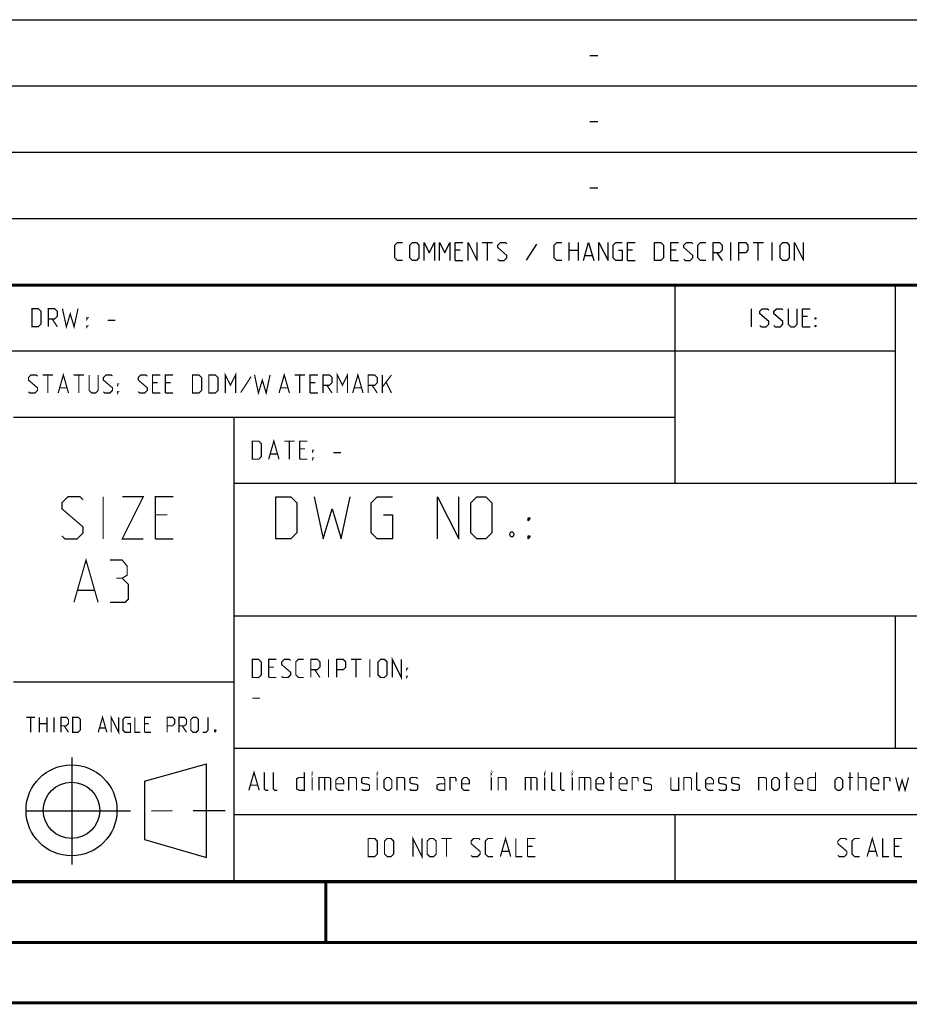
# Model space of a CAD drawing. Extents: x 0 to 420, y 0 to 297.
# Tile 9 of 13: x 284 to 358, y 0 to 81. Entities that reach past the tile are written whole.
import ezdxf

# ---------------------------------------------------------------- set-up
doc = ezdxf.new("R2010")
doc.units = 0
doc.header["$LTSCALE"] = 23.1
doc.linetypes.add('CENTER', pattern=[0.6, 0.375, -0.075, 0.075, -0.075])
doc.layers.get('0').update_dxf_attribs({"linetype": 'CONTINUOUS'})
doc.layers.add('DEFAULT_1', color=7, linetype='CENTER')

msp = doc.modelspace()

# ---------------------------------------------------------------- linework, layer by layer
at = {"color": 2, "linetype": 'CONTINUOUS'}
for p, q in [((246.85, 81.495), (409.81, 81.495)), ((331.217, 78.536), (331.86, 78.536)), ((246.85, 76.005), (409.81, 76.005)), ((331.217, 73.046), (331.86, 73.046)), ((246.85, 70.515), (409.81, 70.515)), ((331.217, 67.556), (331.86, 67.556)), ((246.85, 65.025), (409.81, 65.025)), ((322.288, 63.03), (323.145, 63.03)), ((322.717, 61.53), (322.717, 63.03)), ((326.788, 62.887), (325.931, 61.566)), ((329.503, 61.53), (329.503, 63.03)), ((330.253, 63.03), (330.253, 61.53)), ((342.895, 61.53), (342.895, 63.03)), ((344.753, 63.03), (345.61, 63.03)), ((345.181, 61.53), (345.181, 63.03)), ((346.324, 61.53), (346.324, 63.03)), ((320.467, 62.387), (320.038, 62.387)), ((329.503, 62.387), (330.253, 62.387)), ((334.753, 62.387), (334.324, 62.387)), ((338.36, 62.387), (337.931, 62.387)), ((341.753, 62.173), (342.181, 61.53)), ((320.038, 61.53), (320.681, 61.53)), ((330.824, 61.958), (331.395, 61.958)), ((334.324, 61.53), (334.967, 61.53)), ((337.931, 61.53), (338.574, 61.53)), ((246.85, 59.535), (409.81, 59.535)), ((338.25, 59.535), (338.25, 43.065)), ((356.53, 59.535), (356.53, 43.065)), ((344.622, 56.04), (344.622, 57.54)), ((349.265, 56.897), (348.836, 56.897)), ((348.836, 56.04), (349.479, 56.04)), ((246.85, 54.045), (356.53, 54.045)), ((283.41, 48.555), (338.25, 48.555)), ((301.69, 48.555), (301.69, 10.125)), ((301.69, 43.065), (409.81, 43.065)), ((301.69, 32.085), (409.81, 32.085)), ((356.53, 32.085), (356.53, 21.105)), ((283.41, 26.595), (301.69, 26.595)), ((301.69, 21.105), (409.81, 21.105)), ((288.243, 20.346), (288.243, 11.456)), ((294.261, 18.37), (299.428, 19.811)), ((299.429, 12.039), (299.43, 19.8)), ((294.262, 18.37), (294.273, 13.523)), ((301.69, 15.615), (409.81, 15.615)), ((338.25, 15.615), (338.25, 10.125)), ((294.272, 13.524), (299.428, 12.039)), ((246.85, 10.125), (409.81, 10.125))]:
    msp.add_line(p, q, dxfattribs=at)
at = {"color": 7, "linetype": 'CONTINUOUS'}
for p, q in [((246.868, 59.506), (409.628, 59.494)), ((409.86, 10.074), (25.007, 10.013))]:
    msp.add_line(p, q, dxfattribs=at)
at = {"color": 2, "linetype": 'CONTINUOUS'}
for points in [[(315.681, 61.53), (315.253, 61.53), (315.038, 61.744), (315.038, 62.816), (315.253, 63.03), (315.681, 63.03)], [(316.288, 61.744), (316.288, 62.816), (316.503, 63.03), (316.824, 63.03), (317.038, 62.816), (317.038, 61.744), (316.824, 61.53), (316.503, 61.53), (316.288, 61.744)], [(317.467, 61.53), (317.467, 63.03), (317.895, 62.173), (318.324, 63.03), (318.324, 61.53)], [(318.753, 61.53), (318.753, 63.03), (319.181, 62.173), (319.61, 63.03), (319.61, 61.53)], [(320.038, 61.53), (320.038, 63.03), (320.681, 63.03)], [(321.11, 61.53), (321.11, 63.03), (321.86, 61.53), (321.86, 63.03)], [(323.574, 61.637), (323.681, 61.53), (324.11, 61.53), (324.324, 61.744), (324.324, 61.958), (323.574, 62.601), (323.574, 62.816), (323.788, 63.03), (324.217, 63.03), (324.324, 62.923)], [(328.895, 61.53), (328.467, 61.53), (328.253, 61.744), (328.253, 62.816), (328.467, 63.03), (328.895, 63.03)], [(330.681, 61.53), (331.11, 63.03), (331.538, 61.53)], [(331.967, 61.53), (331.967, 63.03), (332.717, 61.53), (332.717, 63.03)], [(333.574, 62.387), (333.895, 62.387), (333.895, 61.53), (333.36, 61.53), (333.145, 61.744), (333.145, 62.816), (333.36, 63.03), (333.895, 63.03)], [(334.324, 61.53), (334.324, 63.03), (334.967, 63.03)], [(336.574, 61.53), (336.574, 63.03), (337.11, 63.03), (337.324, 62.816), (337.324, 61.744), (337.11, 61.53), (336.574, 61.53)], [(337.931, 61.53), (337.931, 63.03), (338.574, 63.03)], [(339.003, 61.637), (339.11, 61.53), (339.538, 61.53), (339.753, 61.744), (339.753, 61.958), (339.003, 62.601), (339.003, 62.816), (339.217, 63.03), (339.645, 63.03), (339.753, 62.923)], [(340.824, 61.53), (340.395, 61.53), (340.181, 61.744), (340.181, 62.816), (340.395, 63.03), (340.824, 63.03)], [(341.431, 61.53), (341.431, 63.03), (341.967, 63.03), (342.181, 62.816), (342.181, 62.387), (341.967, 62.173), (341.431, 62.173)], [(343.574, 61.53), (343.574, 63.03), (344.11, 63.03), (344.324, 62.816), (344.324, 62.387), (344.11, 62.173), (343.574, 62.173)], [(347.003, 61.744), (347.003, 62.816), (347.217, 63.03), (347.538, 63.03), (347.753, 62.816), (347.753, 61.744), (347.538, 61.53), (347.217, 61.53), (347.003, 61.744)], [(348.181, 61.53), (348.181, 63.03), (348.931, 61.53), (348.931, 63.03)], [(345.3, 56.147), (345.408, 56.04), (345.836, 56.04), (346.05, 56.254), (346.05, 56.468), (345.3, 57.111), (345.3, 57.326), (345.515, 57.54), (345.943, 57.54), (346.05, 57.433)], [(346.479, 56.147), (346.586, 56.04), (347.015, 56.04), (347.229, 56.254), (347.229, 56.468), (346.479, 57.111), (346.479, 57.326), (346.693, 57.54), (347.122, 57.54), (347.229, 57.433)], [(347.658, 57.54), (347.658, 56.254), (347.872, 56.04), (348.193, 56.04), (348.408, 56.254), (348.408, 57.54)], [(348.836, 56.04), (348.836, 57.54), (349.479, 57.54)], [(349.908, 56.683), (349.908, 56.79), (349.979, 56.79), (349.908, 56.683)], [(349.908, 56.04), (349.908, 56.147), (349.979, 56.147), (349.908, 56.04)], [(305.169, 38.45), (305.169, 41.95), (306.419, 41.95), (306.919, 41.45), (306.919, 38.95), (306.419, 38.45), (305.169, 38.45)], [(308.335, 41.95), (309.085, 38.45), (309.835, 40.95), (310.585, 38.45), (311.335, 41.95)], [(314.086, 40.45), (314.836, 40.45), (314.836, 38.45), (313.585, 38.45), (313.085, 38.95), (313.085, 41.45), (313.585, 41.95), (314.836, 41.95)], [(318.586, 38.45), (318.586, 41.95), (320.335, 38.45), (320.335, 41.95)], [(321.336, 38.95), (321.336, 41.45), (321.835, 41.95), (322.586, 41.95), (323.085, 41.45), (323.085, 38.95), (322.586, 38.45), (321.835, 38.45), (321.336, 38.95)], [(326.085, 39.95), (326.085, 40.2), (326.252, 40.2), (326.085, 39.95)], [(324.835, 39.033), (324.919, 38.866), (324.919, 38.783), (324.835, 38.616), (324.669, 38.616), (324.586, 38.783), (324.586, 38.866), (324.669, 39.033), (324.835, 39.033)], [(326.085, 38.45), (326.085, 38.7), (326.252, 38.7), (326.085, 38.45)]]:
    msp.add_lwpolyline(points, dxfattribs=at)
at = {"color": 7, "linetype": 'CONTINUOUS', "const_width": 0.25}
for points in [[(246.86, 59.511), (409.652, 59.467)], [(409.831, 10.048), (25, 10)], [(309.323, 5.004), (309.323, 10.004)], [(20, 5), (415, 5)], [(420, 0), (0, 0)]]:
    msp.add_lwpolyline(points, dxfattribs=at)
at = {"color": 2, "linetype": 'CONTINUOUS', "const_width": 0.1}
for points in [[(284.936, 56.04), (284.936, 57.54), (285.472, 57.54), (285.686, 57.326), (285.686, 56.254), (285.472, 56.04), (284.936, 56.04)], [(286.294, 56.04), (286.294, 57.54), (286.829, 57.54), (287.044, 57.326), (287.044, 56.897), (286.829, 56.683), (286.294, 56.683)], [(287.472, 57.54), (287.794, 56.04), (288.115, 57.111), (288.436, 56.04), (288.758, 57.54)], [(286.615, 56.683), (287.044, 56.04)], [(289.508, 56.683), (289.508, 56.79), (289.579, 56.79), (289.508, 56.683)], [(291.222, 56.576), (291.865, 56.576)], [(289.508, 56.04), (289.508, 56.147), (289.579, 56.147), (289.508, 56.04)], [(300.972, 50.55), (300.972, 52.05), (301.401, 51.193), (301.829, 52.05), (301.829, 50.55)], [(310.258, 50.55), (310.258, 52.05), (310.686, 51.193), (311.115, 52.05), (311.115, 50.55)], [(284.651, 50.657), (284.758, 50.55), (285.186, 50.55), (285.401, 50.764), (285.401, 50.978), (284.651, 51.621), (284.651, 51.836), (284.865, 52.05), (285.294, 52.05), (285.401, 51.943)], [(285.829, 52.05), (286.686, 52.05)], [(286.258, 50.55), (286.258, 52.05)], [(287.115, 50.55), (287.544, 52.05), (287.972, 50.55)], [(288.401, 52.05), (289.258, 52.05)], [(288.829, 50.55), (288.829, 52.05)], [(289.686, 52.05), (289.686, 50.764), (289.901, 50.55), (290.222, 50.55), (290.436, 50.764), (290.436, 52.05)], [(290.865, 50.657), (290.972, 50.55), (291.401, 50.55), (291.615, 50.764), (291.615, 50.978), (290.865, 51.621), (290.865, 51.836), (291.079, 52.05), (291.508, 52.05), (291.615, 51.943)], [(293.758, 50.657), (293.865, 50.55), (294.294, 50.55), (294.508, 50.764), (294.508, 50.978), (293.758, 51.621), (293.758, 51.836), (293.972, 52.05), (294.401, 52.05), (294.508, 51.943)], [(294.936, 50.55), (294.936, 52.05), (295.579, 52.05)], [(295.365, 51.407), (294.936, 51.407)], [(296.008, 50.55), (296.008, 52.05), (296.651, 52.05)], [(296.436, 51.407), (296.008, 51.407)], [(298.258, 50.55), (298.258, 52.05), (298.794, 52.05), (299.008, 51.836), (299.008, 50.764), (298.794, 50.55), (298.258, 50.55)], [(299.615, 50.55), (299.615, 52.05), (300.151, 52.05), (300.365, 51.836), (300.365, 50.764), (300.151, 50.55), (299.615, 50.55)], [(303.115, 51.907), (302.258, 50.586)], [(303.401, 52.05), (303.722, 50.55), (304.044, 51.621), (304.365, 50.55), (304.686, 52.05)], [(305.436, 50.55), (305.865, 52.05), (306.294, 50.55)], [(306.722, 52.05), (307.579, 52.05)], [(307.151, 50.55), (307.151, 52.05)], [(308.008, 50.55), (308.008, 52.05), (308.651, 52.05)], [(308.436, 51.407), (308.008, 51.407)], [(309.079, 50.55), (309.079, 52.05), (309.615, 52.05), (309.829, 51.836), (309.829, 51.407), (309.615, 51.193), (309.079, 51.193)], [(311.544, 50.55), (311.972, 52.05), (312.401, 50.55)], [(312.829, 50.55), (312.829, 52.05), (313.365, 52.05), (313.579, 51.836), (313.579, 51.407), (313.365, 51.193), (312.829, 51.193)], [(314.008, 50.55), (314.008, 52.05)], [(314.008, 51.05), (314.758, 52.05)], [(314.329, 51.407), (314.758, 50.55)], [(287.258, 50.978), (287.829, 50.978)], [(292.044, 51.193), (292.044, 51.3), (292.115, 51.3), (292.044, 51.193)], [(292.044, 50.55), (292.044, 50.657), (292.115, 50.657), (292.044, 50.55)], [(305.579, 50.978), (306.151, 50.978)], [(309.401, 51.193), (309.829, 50.55)], [(311.686, 50.978), (312.258, 50.978)], [(313.151, 51.193), (313.579, 50.55)], [(294.936, 50.55), (295.579, 50.55)], [(296.008, 50.55), (296.651, 50.55)], [(308.008, 50.55), (308.651, 50.55)], [(303.216, 45.06), (303.216, 46.56), (303.752, 46.56), (303.966, 46.346), (303.966, 45.274), (303.752, 45.06), (303.216, 45.06)], [(304.574, 45.06), (305.002, 46.56), (305.431, 45.06)], [(305.859, 46.56), (306.716, 46.56)], [(306.288, 45.06), (306.288, 46.56)], [(307.145, 45.06), (307.145, 46.56), (307.788, 46.56)], [(307.574, 45.917), (307.145, 45.917)], [(308.216, 45.703), (308.216, 45.81), (308.288, 45.81), (308.216, 45.703)], [(304.716, 45.488), (305.288, 45.488)], [(307.145, 45.06), (307.788, 45.06)], [(308.216, 45.06), (308.216, 45.167), (308.288, 45.167), (308.216, 45.06)], [(309.931, 45.596), (310.574, 45.596)], [(287.425, 38.7), (287.675, 38.45), (288.675, 38.45), (289.175, 38.95), (289.175, 39.45), (287.425, 40.95), (287.425, 41.45), (287.925, 41.95), (288.925, 41.95), (289.175, 41.7)], [(290.841, 38.45), (290.841, 41.95)], [(292.425, 41.95), (294.175, 41.95), (292.425, 38.45), (294.175, 38.45)], [(295.175, 38.45), (295.175, 41.95), (296.675, 41.95)], [(296.175, 40.45), (295.175, 40.45)], [(295.175, 38.45), (296.675, 38.45)], [(288.425, 33.2), (289.425, 36.7), (290.425, 33.2)], [(292.425, 35.2), (292.841, 35.45), (292.841, 36.2), (292.425, 36.7), (291.425, 36.7)], [(291.425, 33.2), (292.675, 33.2), (292.925, 33.45), (292.925, 34.7), (292.425, 35.2), (291.925, 35.2)], [(288.758, 34.2), (290.091, 34.2)], [(314.824, 26.97), (314.824, 28.47), (315.574, 26.97), (315.574, 28.47)], [(303.216, 26.97), (303.216, 28.47), (303.752, 28.47), (303.966, 28.256), (303.966, 27.184), (303.752, 26.97), (303.216, 26.97)], [(304.574, 26.97), (304.574, 28.47), (305.216, 28.47)], [(305.002, 27.827), (304.574, 27.827)], [(305.645, 27.077), (305.752, 26.97), (306.181, 26.97), (306.395, 27.184), (306.395, 27.398), (305.645, 28.041), (305.645, 28.256), (305.859, 28.47), (306.288, 28.47), (306.395, 28.363)], [(307.466, 26.97), (307.038, 26.97), (306.824, 27.184), (306.824, 28.256), (307.038, 28.47), (307.466, 28.47)], [(308.074, 26.97), (308.074, 28.47), (308.609, 28.47), (308.824, 28.256), (308.824, 27.827), (308.609, 27.613), (308.074, 27.613)], [(309.538, 26.97), (309.538, 28.47)], [(310.216, 26.97), (310.216, 28.47), (310.752, 28.47), (310.966, 28.256), (310.966, 27.827), (310.752, 27.613), (310.216, 27.613)], [(311.395, 28.47), (312.252, 28.47)], [(311.824, 26.97), (311.824, 28.47)], [(312.966, 26.97), (312.966, 28.47)], [(313.645, 27.184), (313.645, 28.256), (313.859, 28.47), (314.181, 28.47), (314.395, 28.256), (314.395, 27.184), (314.181, 26.97), (313.859, 26.97), (313.645, 27.184)], [(316.002, 27.613), (316.002, 27.72), (316.074, 27.72), (316.002, 27.613)], [(304.574, 26.97), (305.216, 26.97)], [(308.395, 27.613), (308.824, 26.97)], [(316.002, 26.97), (316.002, 27.077), (316.074, 27.077), (316.002, 26.97)], [(303.216, 25.256), (303.859, 25.256)], [(284.484, 23.672), (285.198, 23.672)], [(284.841, 22.422), (284.841, 23.672)], [(285.556, 22.422), (285.556, 23.672)], [(286.181, 23.672), (286.181, 22.422)], [(286.776, 22.422), (286.776, 23.672)], [(287.341, 22.422), (287.341, 23.672), (287.788, 23.672), (287.966, 23.494), (287.966, 23.137), (287.788, 22.958), (287.341, 22.958)], [(288.323, 22.422), (288.323, 23.672), (288.77, 23.672), (288.948, 23.494), (288.948, 22.601), (288.77, 22.422), (288.323, 22.422)], [(290.437, 22.422), (290.794, 23.672), (291.151, 22.422)], [(291.508, 22.422), (291.508, 23.672), (292.133, 22.422), (292.133, 23.672)], [(292.847, 23.137), (293.115, 23.137), (293.115, 22.422), (292.669, 22.422), (292.49, 22.601), (292.49, 23.494), (292.669, 23.672), (293.115, 23.672)], [(293.472, 23.672), (293.472, 22.422), (293.919, 22.422)], [(294.276, 22.422), (294.276, 23.672), (294.812, 23.672)], [(296.151, 22.422), (296.151, 23.672), (296.597, 23.672), (296.776, 23.494), (296.776, 23.137), (296.597, 22.958), (296.151, 22.958)], [(297.133, 22.422), (297.133, 23.672), (297.579, 23.672), (297.758, 23.494), (297.758, 23.137), (297.579, 22.958), (297.133, 22.958)], [(298.115, 22.601), (298.115, 23.494), (298.294, 23.672), (298.562, 23.672), (298.74, 23.494), (298.74, 22.601), (298.562, 22.422), (298.294, 22.422), (298.115, 22.601)], [(299.097, 22.422), (299.365, 22.422), (299.544, 22.601), (299.544, 23.672)], [(285.556, 23.137), (286.181, 23.137)], [(287.609, 22.958), (287.966, 22.422)], [(294.633, 23.137), (294.276, 23.137)], [(297.401, 22.958), (297.758, 22.422)], [(290.556, 22.779), (291.032, 22.779)], [(294.276, 22.422), (294.812, 22.422)], [(300.169, 22.631), (300.198, 22.571), (300.198, 22.541), (300.169, 22.482), (300.109, 22.482), (300.079, 22.541), (300.079, 22.571), (300.109, 22.631), (300.169, 22.631)], [(302.931, 17.61), (303.359, 19.11), (303.788, 17.61)], [(304.538, 17.61), (304.324, 17.61), (304.216, 17.717), (304.216, 19.11)], [(305.288, 17.61), (305.074, 17.61), (304.966, 17.717), (304.966, 19.11)], [(307.538, 19.11), (307.538, 17.61), (307.109, 17.61), (306.895, 17.717), (306.895, 18.574), (307.109, 18.681), (307.538, 18.681)], [(308.181, 19.003), (308.181, 19.11), (308.216, 19.11), (308.181, 19.003)], [(313.574, 19.003), (313.574, 19.11), (313.609, 19.11), (313.574, 19.003)], [(323.038, 19.003), (323.038, 19.11), (323.074, 19.11), (323.038, 19.003)], [(327.466, 19.003), (327.466, 19.11), (327.502, 19.11), (327.466, 19.003)], [(328.359, 17.61), (328.145, 17.61), (328.038, 17.717), (328.038, 19.11)], [(329.109, 17.61), (328.895, 17.61), (328.788, 17.717), (328.788, 19.11)], [(329.752, 19.003), (329.752, 19.11), (329.788, 19.11), (329.752, 19.003)], [(332.966, 17.61), (332.966, 19.11)], [(340.395, 17.61), (340.181, 17.61), (340.074, 17.717), (340.074, 19.11)], [(347.538, 17.61), (347.538, 19.11)], [(349.931, 19.11), (349.931, 17.61), (349.502, 17.61), (349.288, 17.717), (349.288, 18.574), (349.502, 18.681), (349.931, 18.681)], [(352.788, 17.61), (352.788, 19.11)], [(353.466, 17.61), (353.466, 19.11)], [(303.074, 18.038), (303.645, 18.038)], [(308.181, 17.61), (308.181, 18.681)], [(308.752, 17.61), (308.752, 18.681), (309.609, 18.681), (309.716, 18.574), (309.716, 17.61)], [(309.216, 18.681), (309.216, 17.61)], [(310.788, 17.61), (310.359, 17.61), (310.145, 17.824), (310.145, 18.467), (310.359, 18.681), (310.574, 18.681), (310.788, 18.467), (310.788, 18.146), (310.145, 18.146)], [(311.216, 17.61), (311.216, 18.681), (311.752, 18.681), (311.859, 18.574), (311.859, 17.61)], [(312.288, 17.717), (312.395, 17.61), (312.824, 17.61), (312.931, 17.717), (312.931, 18.038), (312.824, 18.11), (312.395, 18.181), (312.288, 18.253), (312.288, 18.574), (312.395, 18.681), (312.824, 18.681), (312.931, 18.574)], [(313.574, 17.61), (313.574, 18.681)], [(314.145, 17.824), (314.145, 18.467), (314.359, 18.681), (314.574, 18.681), (314.788, 18.467), (314.788, 17.824), (314.574, 17.61), (314.359, 17.61), (314.145, 17.824)], [(315.216, 17.61), (315.216, 18.681), (315.752, 18.681), (315.859, 18.574), (315.859, 17.61)], [(316.288, 17.717), (316.395, 17.61), (316.824, 17.61), (316.931, 17.717), (316.931, 18.038), (316.824, 18.11), (316.395, 18.181), (316.288, 18.253), (316.288, 18.574), (316.395, 18.681), (316.824, 18.681), (316.931, 18.574)], [(319.181, 17.61), (319.181, 18.467), (319.074, 18.681), (318.538, 18.681)], [(319.181, 17.61), (318.752, 17.61), (318.538, 17.717), (318.538, 18.038), (318.752, 18.146), (319.181, 18.146)], [(319.609, 17.61), (319.609, 18.681), (320.038, 18.681), (320.109, 18.574), (320.109, 18.36)], [(321.216, 17.61), (320.788, 17.61), (320.574, 17.824), (320.574, 18.467), (320.788, 18.681), (321.002, 18.681), (321.216, 18.467), (321.216, 18.146), (320.574, 18.146)], [(323.038, 17.61), (323.038, 18.681)], [(323.609, 17.61), (323.609, 18.681), (324.145, 18.681), (324.252, 18.574), (324.252, 17.61)], [(325.859, 17.61), (325.859, 18.681), (326.716, 18.681), (326.824, 18.574), (326.824, 17.61)], [(326.324, 18.681), (326.324, 17.61)], [(327.466, 17.61), (327.466, 18.681)], [(329.752, 17.61), (329.752, 18.681)], [(330.324, 17.61), (330.324, 18.681), (331.181, 18.681), (331.288, 18.574), (331.288, 17.61)], [(330.788, 18.681), (330.788, 17.61)], [(332.359, 17.61), (331.931, 17.61), (331.716, 17.824), (331.716, 18.467), (331.931, 18.681), (332.145, 18.681), (332.359, 18.467), (332.359, 18.146), (331.716, 18.146)], [(332.788, 18.681), (333.216, 18.681)], [(334.288, 17.61), (333.859, 17.61), (333.645, 17.824), (333.645, 18.467), (333.859, 18.681), (334.074, 18.681), (334.288, 18.467), (334.288, 18.146), (333.645, 18.146)], [(334.716, 17.61), (334.716, 18.681), (335.145, 18.681), (335.216, 18.574), (335.216, 18.36)], [(335.681, 17.717), (335.788, 17.61), (336.216, 17.61), (336.324, 17.717), (336.324, 18.038), (336.216, 18.11), (335.788, 18.181), (335.681, 18.253), (335.681, 18.574), (335.788, 18.681), (336.216, 18.681), (336.324, 18.574)], [(337.931, 18.681), (337.931, 17.717), (338.038, 17.61), (338.574, 17.61), (338.574, 18.681)], [(339.002, 17.61), (339.002, 18.681), (339.538, 18.681), (339.645, 18.574), (339.645, 17.61)], [(341.466, 17.61), (341.038, 17.61), (340.824, 17.824), (340.824, 18.467), (341.038, 18.681), (341.252, 18.681), (341.466, 18.467), (341.466, 18.146), (340.824, 18.146)], [(341.895, 17.717), (342.002, 17.61), (342.431, 17.61), (342.538, 17.717), (342.538, 18.038), (342.431, 18.11), (342.002, 18.181), (341.895, 18.253), (341.895, 18.574), (342.002, 18.681), (342.431, 18.681), (342.538, 18.574)], [(342.966, 17.717), (343.074, 17.61), (343.502, 17.61), (343.609, 17.717), (343.609, 18.038), (343.502, 18.11), (343.074, 18.181), (342.966, 18.253), (342.966, 18.574), (343.074, 18.681), (343.502, 18.681), (343.609, 18.574)], [(345.216, 17.61), (345.216, 18.681), (345.752, 18.681), (345.859, 18.574), (345.859, 17.61)], [(346.288, 17.824), (346.288, 18.467), (346.502, 18.681), (346.716, 18.681), (346.931, 18.467), (346.931, 17.824), (346.716, 17.61), (346.502, 17.61), (346.288, 17.824)], [(347.359, 18.681), (347.788, 18.681)], [(348.859, 17.61), (348.431, 17.61), (348.216, 17.824), (348.216, 18.467), (348.431, 18.681), (348.645, 18.681), (348.859, 18.467), (348.859, 18.146), (348.216, 18.146)], [(351.538, 17.824), (351.538, 18.467), (351.752, 18.681), (351.966, 18.681), (352.181, 18.467), (352.181, 17.824), (351.966, 17.61), (351.752, 17.61), (351.538, 17.824)], [(352.609, 18.681), (353.038, 18.681)], [(353.466, 18.681), (354.002, 18.681), (354.109, 18.574), (354.109, 17.61)], [(355.181, 17.61), (354.752, 17.61), (354.538, 17.824), (354.538, 18.467), (354.752, 18.681), (354.966, 18.681), (355.181, 18.467), (355.181, 18.146), (354.538, 18.146)], [(355.609, 17.61), (355.609, 18.681), (356.038, 18.681), (356.109, 18.574), (356.109, 18.36)], [(356.574, 18.681), (356.859, 17.61), (357.109, 18.467), (357.359, 17.61), (357.645, 18.681)], [(312.827, 12.12), (312.827, 13.62), (313.363, 13.62), (313.577, 13.406), (313.577, 12.334), (313.363, 12.12), (312.827, 12.12)], [(314.184, 12.334), (314.184, 13.406), (314.398, 13.62), (314.72, 13.62), (314.934, 13.406), (314.934, 12.334), (314.72, 12.12), (314.398, 12.12), (314.184, 12.334)], [(316.541, 12.12), (316.541, 13.62), (317.291, 12.12), (317.291, 13.62)], [(317.72, 12.334), (317.72, 13.406), (317.934, 13.62), (318.255, 13.62), (318.47, 13.406), (318.47, 12.334), (318.255, 12.12), (317.934, 12.12), (317.72, 12.334)], [(318.898, 13.62), (319.755, 13.62)], [(319.327, 12.12), (319.327, 13.62)], [(321.363, 12.227), (321.47, 12.12), (321.898, 12.12), (322.113, 12.334), (322.113, 12.548), (321.363, 13.191), (321.363, 13.406), (321.577, 13.62), (322.005, 13.62), (322.113, 13.513)], [(323.184, 12.12), (322.755, 12.12), (322.541, 12.334), (322.541, 13.406), (322.755, 13.62), (323.184, 13.62)], [(323.791, 12.12), (324.22, 13.62), (324.648, 12.12)], [(325.077, 13.62), (325.077, 12.12), (325.613, 12.12)], [(326.041, 12.12), (326.041, 13.62), (326.684, 13.62)], [(351.78, 12.227), (351.887, 12.12), (352.315, 12.12), (352.53, 12.334), (352.53, 12.548), (351.78, 13.191), (351.78, 13.406), (351.994, 13.62), (352.423, 13.62), (352.53, 13.513)], [(353.601, 12.12), (353.173, 12.12), (352.958, 12.334), (352.958, 13.406), (353.173, 13.62), (353.601, 13.62)], [(354.208, 12.12), (354.637, 13.62), (355.065, 12.12)], [(355.494, 13.62), (355.494, 12.12), (356.03, 12.12)], [(356.458, 12.12), (356.458, 13.62), (357.101, 13.62)], [(323.934, 12.548), (324.505, 12.548)], [(326.47, 12.977), (326.041, 12.977)], [(354.351, 12.548), (354.923, 12.548)], [(356.887, 12.977), (356.458, 12.977)], [(326.041, 12.12), (326.684, 12.12)], [(356.458, 12.12), (357.101, 12.12)]]:
    msp.add_lwpolyline(points, dxfattribs=at)
at = {"color": 2, "linetype": 'CONTINUOUS'}
for radius in [3.772, 2.337]:
    msp.add_circle((288.22, 15.953), radius, dxfattribs=at)
at = {"layer": 'DEFAULT_1', "color": 2, "linetype": 'CENTER'}
msp.add_line((284.447, 15.906), (300.963, 15.937), dxfattribs=at)

doc.saveas('drawing.dxf')
